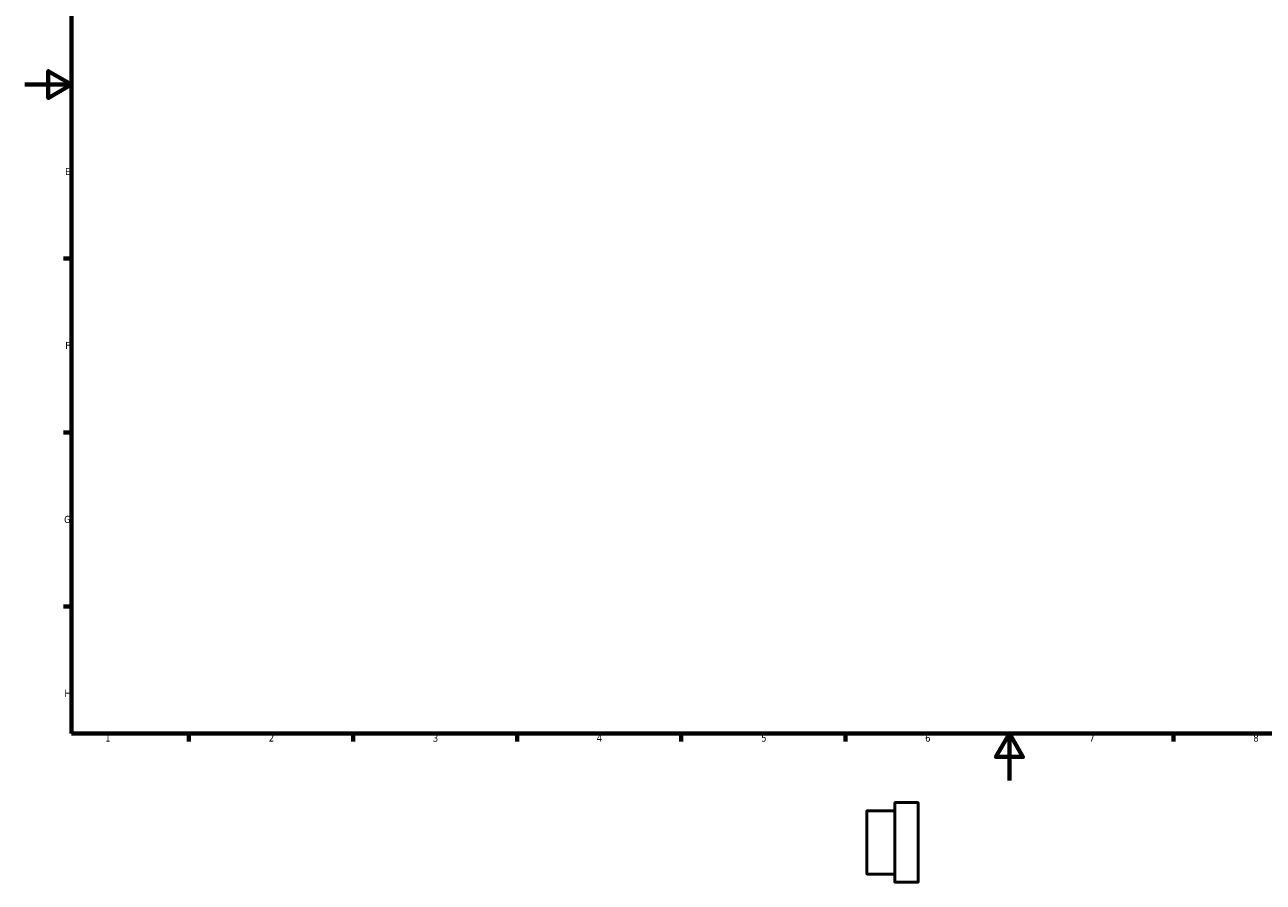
# Model space of a CAD drawing. Header units: millimetres. Extents: x -31 to 884, y -43 to 799.
# Tile 1 of 3: x 0 to 529, y -43 to 323. Entities that reach past the tile are written whole.
import ezdxf

# ---------------------------------------------------------------- set-up
doc = ezdxf.new("R2010")
doc.units = ezdxf.units.MM
for name, color, linetype, lineweight in [('Border (ANSI)', 7, 'Continuous', 70), ('Visible (ANSI)', 7, 'Continuous', 50), ('Visible Narrow (ANSI)', 7, 'Continuous', 35)]:
    doc.layers.add(name, color=color, linetype=linetype, lineweight=lineweight)
doc.styles.add('Note Text (ANSI)', font='tahoma.ttf')

# ---------------------------------------------------------------- blocks, each defined once
blk = doc.blocks.new('Borders Default Border')
at = {"layer": 'Border (ANSI)'}
for p, q in [((20, 222.75), (16.55, 222.75)), ((20, 148.5), (16.55, 148.5)), ((20, 74.25), (16.55, 74.25)), ((70.08, 20), (70.08, 16.55)), ((140.17, 20), (140.17, 16.55)), ((210.25, 20), (210.25, 16.55)), ((280.33, 20), (280.33, 16.55)), ((350.42, 20), (350.42, 16.55)), ((490.58, 20), (490.58, 16.55))]:
    blk.add_line(p, q, dxfattribs=at)
at = {"layer": 'Border (ANSI)', "flags": 128}
for points in [[(20, 20), (20, 574), (821, 574), (821, 20), (20, 20)], [(0, 297), (20, 297), (10, 302.77), (10, 291.23), (20, 297)], [(420.5, 0), (420.5, 20), (414.73, 10), (426.27, 10), (420.5, 20)]]:
    blk.add_lwpolyline(points, dxfattribs=at)
at = {"layer": 'Border (ANSI)', "char_height": 3.05, "attachment_point": 7, "style": 'Note Text (ANSI)'}
for s, insert in [('E', (17.21, 258.35)), ('F', (17.29, 184.1)), ('G', (16.81, 109.79)), ('H', (16.97, 35.6)), ('1', (34.35, 16.55)), ('2', (104.2, 16.55)), ('3', (174.26, 16.49)), ('4', (244.23, 16.55)), ('5', (314.48, 16.49)), ('6', (384.49, 16.49)), ('7', (454.6, 16.55)), ('8', (524.63, 16.48))]:
    blk.add_mtext(s, dxfattribs=dict(at, insert=insert))

msp = doc.modelspace()

# ---------------------------------------------------------------- linework, layer by layer
at = {"layer": 'Visible (ANSI)'}
for p, q in [((371.531, -43.271), (371.531, -9.671)), ((381.331, -9.471), (371.731, -9.471)), ((381.531, -9.671), (381.531, -43.271)), ((359.531, -39.771), (359.531, -13.171)), ((371.531, -12.971), (359.731, -12.971)), ((371.531, -39.971), (359.731, -39.971)), ((381.331, -43.471), (371.731, -43.471))]:
    msp.add_line(p, q, dxfattribs=at)
for centre, start, end in [((371.731, -9.671), 90, 180), ((381.331, -9.671), 0, 90), ((359.731, -13.171), 90, 180), ((359.731, -39.771), 180, 270), ((371.731, -43.271), 180, 270), ((381.331, -43.271), 270, 0)]:
    msp.add_arc(centre, 0.2, start, end, dxfattribs=at)
at = {"layer": 'Visible Narrow (ANSI)'}
for p, q in [((371.731, -9.681), (371.731, -43.262)), ((381.331, -43.262), (381.331, -9.681)), ((359.731, -13.137), (359.731, -39.805))]:
    msp.add_line(p, q, dxfattribs=at)

# ---------------------------------------------------------------- block references
msp.add_blockref('Borders Default Border', (0, 0))

doc.saveas('drawing.dxf')
